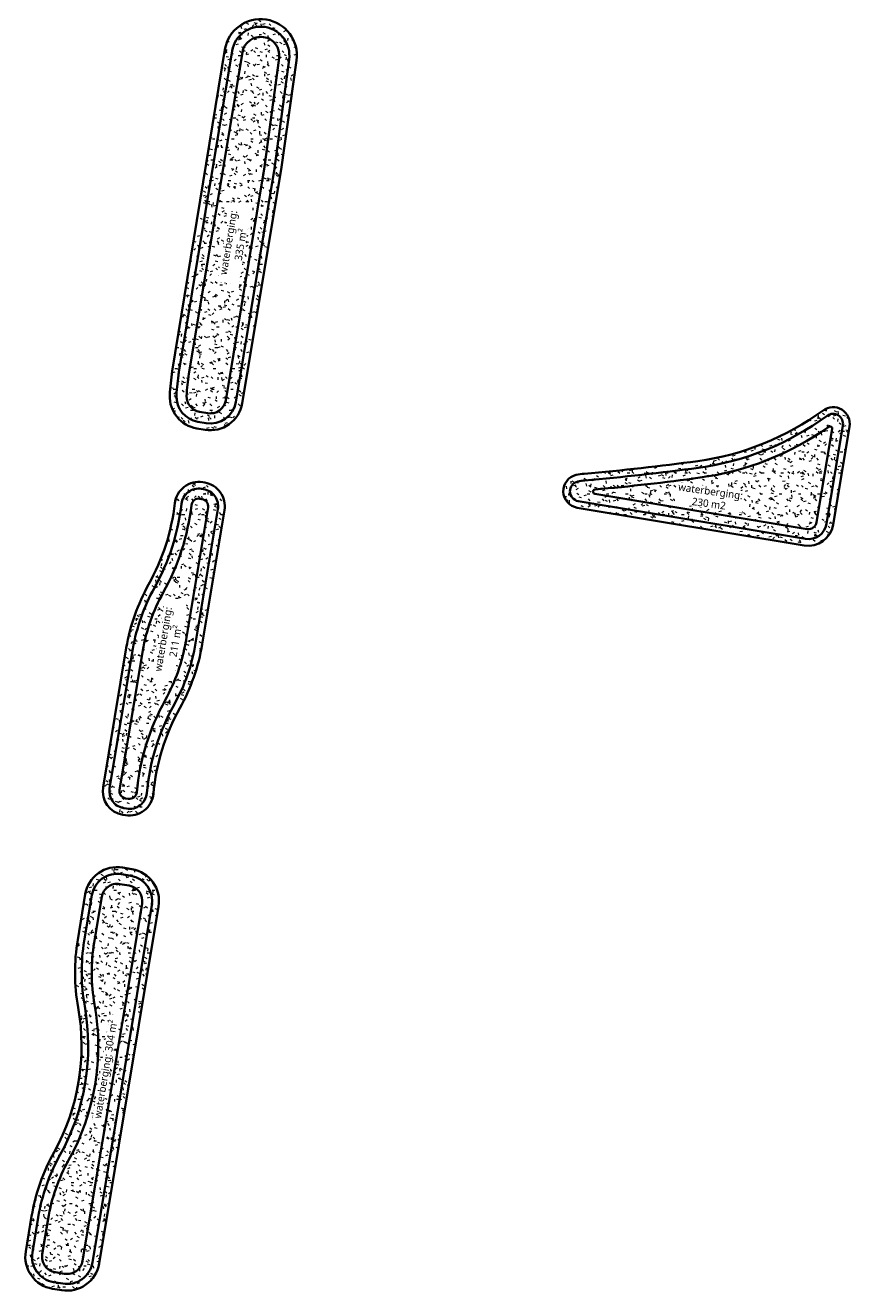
# Model space of a CAD drawing. Header units: metres. Extents: x 254057 to 255368, y 593237 to 593491.
# Tile 1 of 3: x 254057 to 254155, y 593237 to 593389. Entities that reach past the tile are written whole.
import ezdxf

# ---------------------------------------------------------------- set-up
doc = ezdxf.new("R2010")
doc.units = ezdxf.units.M
for name, color, linetype, lineweight in [('00_wadi-hoeveelheid-T', 7, 'Continuous', 9), ('N-WE-GR-GRAS-A', 62, 'Continuous', 18), ('N-WE-RI-ITR_RETENTIE_WADI_BODEM-G', 36, 'Continuous', 35), ('N-WE-RI-ITR_RETENTIE_WADI_HOOGTELIJN_BERGINGSCAPACITEIT-G', 160, 'Continuous', 35), ('N-WE-RI-ITR_RETENTIE_WADI_INSTEEK-G', 104, 'Continuous', 35)]:
    doc.layers.add(name, color=color, linetype=linetype, lineweight=lineweight)
doc.styles.add('Roelofs', font='segoeui.ttf', dxfattribs={"height": 1.8})
pattern_1 = [(0, (0, 0), (2.5, 2.5), [0.3, -2]), (45, (1, 0.5), (-0.2828427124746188, 4.666904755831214), [0.3, -2]), (29.99999999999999, (0.2, 0.3), (0.5686533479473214, 3.215063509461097), [0.3, -2]), (15, (0.8, 1.2), (0.9640675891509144, 1.811235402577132), [0.3, -2]), (135, (0.4, 5), (-0.07071067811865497, -1.626345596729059), [0.3, -2]), (150, (3, 1), (0.5392304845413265, -1.466025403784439), [0.3, -2]), (165, (0.6000000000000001, 0.1), (0.358630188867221, -1.752536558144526), [0.3, -2]), (85, (1, 1), (-2.18169349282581, 2.600041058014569), [0.3, -2]), (99.99999999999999, (0, 0), (-2.780294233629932, 1.946782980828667), [0.3, -2])]

msp = doc.modelspace()

# ---------------------------------------------------------------- hatches: boundary and pattern name
at = {"layer": 'N-WE-GR-GRAS-A'}
h = msp.add_hatch(dxfattribs=at)
h.set_pattern_fill('AGR-GRAS_01-SO', color=256, scale=0.2, pattern_type=2)
h.set_pattern_definition(pattern_1)
edge = h.paths.add_edge_path()
edge.add_line((254089.0845061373, 593384.3994706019), (254087.2463021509, 593371.3296271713))
edge.add_line((254087.2463021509, 593371.3296271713), (254082.5877082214, 593343.3415520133))
edge.add_arc((254078.7603649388, 593343.978610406), 3.879999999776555, 260.54985988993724, 350.54979897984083, ccw=False)
edge.add_line((254078.1233106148, 593340.1512664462), (254077.1442512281, 593340.3142290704))
edge.add_arc((254077.7813055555, 593344.1415730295), 3.879999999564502, 177.4542466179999, 260.54985983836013, ccw=False)
edge.add_arc((254097.7615669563, 593343.2532297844), 23.87999998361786, 170.5456502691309, 177.4542465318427, ccw=False)
edge.add_line((254074.2059340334, 593347.175799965), (254080.5094060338, 593385.7037992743))
edge.add_arc((254084.7896376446, 593385.0035210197), 4.337138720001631, -8.00583473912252, 170.7082986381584, ccw=False)
h = msp.add_hatch(dxfattribs=at)
h.set_pattern_fill('AGR-GRAS_01-SO', color=256, scale=0.2, pattern_type=2)
h.set_pattern_definition(pattern_1)
edge = h.paths.add_edge_path()
edge.add_arc((254124.143648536, 593327.9219705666), 6.999999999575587, 94.85623341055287, 102.8370570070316, ccw=False)
edge.add_arc((254101.1477687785, 593598.5865350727), 264.6396822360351, 274.8562334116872, 277.8164681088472)
edge.add_arc((254132.6508421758, 593369.0990653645), 32.99999999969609, 277.8164679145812, 306.242288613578)
edge.add_arc((254153.3428808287, 593340.8707190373), 1.999999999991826, -9.4497748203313, 126.2422886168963, ccw=False)
edge.add_line((254155.3157406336, 593340.5423530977), (254153.35573384, 593328.7664099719))
edge.add_arc((254150.3964441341, 593329.2589588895), 2.999999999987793, 260.555674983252, 350.550225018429, ccw=False)
edge.add_line((254149.9041767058, 593326.2996223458), (254122.7045745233, 593330.8241088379))
edge.add_arc((254123.0327528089, 593332.796999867), 1.999999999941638, 102.83705700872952, 260.55567498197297, ccw=False)
h = msp.add_hatch(dxfattribs=at)
h.set_pattern_fill('AGR-GRAS_01-SO', color=256, scale=0.2, pattern_type=2)
h.set_pattern_definition(pattern_1)
edge = h.paths.add_edge_path()
edge.add_line((254080.4532101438, 593330.5179201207), (254077.7840605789, 593314.4834952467))
edge.add_arc((254054.227410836, 593318.4021177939), 23.88035489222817, 330.96845372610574, 350.5553938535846, ccw=False)
edge.add_arc((254097.9452933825, 593294.1372746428), 26.12000378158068, 150.9681675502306, 174.6742704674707)
edge.add_arc((254069.0704792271, 593296.8289891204), 2.880000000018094, 260.5414587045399, 354.67426744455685, ccw=False)
edge.add_line((254068.5971976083, 593293.988143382), (254068.2769306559, 593294.0414994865))
edge.add_arc((254068.7502122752, 593296.8823452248), 2.880000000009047, 170.5453168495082, 260.54145869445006, ccw=False)
edge.add_line((254065.9093346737, 593297.3554355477), (254068.6889545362, 593314.0468778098))
edge.add_arc((254092.234775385, 593309.9833131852), 23.89389538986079, 150.8402349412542, 170.2082817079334, ccw=False)
edge.add_arc((254048.5601330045, 593334.3534137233), 26.11986460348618, 330.8375502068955, 353.42198345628)
edge.add_arc((254077.3690851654, 593331.0313025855), 2.880000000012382, 80.55182803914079, 173.4219310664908, ccw=False)
edge.add_line((254077.841852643, 593333.8722339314), (254078.0850696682, 593333.8317594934))
edge.add_arc((254077.6123021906, 593330.9908281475), 2.88000000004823, -9.451006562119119, 80.55182803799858, ccw=False)
h = msp.add_hatch(dxfattribs=at)
h.set_pattern_fill('AGR-GRAS_01-SO', color=256, scale=0.2, pattern_type=2)
h.set_pattern_definition(pattern_1)
edge = h.paths.add_edge_path()
edge.add_arc((254037.2159546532, 593266.3525481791), 26.12000000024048, 330.9037515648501, 370.1679274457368)
edge.add_arc((254086.4306836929, 593275.1792375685), 23.88000000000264, 170.586743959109, 190.1679274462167, ccw=False)
edge.add_line((254062.8722434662, 593279.0849121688), (254063.7748049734, 593284.529027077))
edge.add_arc((254067.6025582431, 593283.8944367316), 3.880000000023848, 80.54072866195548, 170.5867439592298, ccw=False)
edge.add_line((254068.2402225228, 593287.7216791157), (254069.3646720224, 593287.5343324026))
edge.add_arc((254068.7270077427, 593283.7070900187), 3.879999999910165, -9.448624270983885, 80.5407286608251, ccw=False)
edge.add_line((254072.5543685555, 593283.0701369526), (254065.434576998, 593240.288317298))
edge.add_arc((254061.6072161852, 593240.925270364), 3.879999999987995, 260.55014886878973, 350.55137573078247, ccw=False)
edge.add_line((254060.9701811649, 593237.097923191), (254059.8396194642, 593237.2860998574))
edge.add_arc((254060.4766535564, 593241.1134483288), 3.880001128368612, 170.545215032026, 260.5501655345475, ccw=False)
edge.add_line((254056.6493601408, 593241.7508131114), (254057.3505559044, 593245.9613957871))
edge.add_arc((254080.9061579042, 593242.0386398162), 23.87999999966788, 150.9037515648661, 170.5451983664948, ccw=False)

# ---------------------------------------------------------------- linework, layer by layer
at = {"layer": 'N-WE-GR-GRAS-A', "flags": 128}
msp.add_lwpolyline([(254087.2463021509, 593371.3296271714), (254089.0845061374, 593384.3994706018)], dxfattribs=at)
at = {"layer": 'N-WE-RI-ITR_RETENTIE_WADI_BODEM-G'}
for points in [[(254086.9884840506, 593384.6895890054), (254085.2543856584, 593371.6409515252), (254080.5990680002, 593343.6725596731, -0.4142132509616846), (254078.4543161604, 593342.1399070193), (254077.4752567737, 593342.3028696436, -0.379343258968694), (254075.9191451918, 593344.2243666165, -0.03015357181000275), (254076.1945502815, 593346.8446483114), (254082.592534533, 593385.361031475, -0.9891353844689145)], [(254124.7961547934, 593332.5036687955, -0.8805593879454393), (254124.8149868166, 593332.9992934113, 0.01188683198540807), (254137.4108536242, 593334.4242576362, 0.120289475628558), (254152.8524006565, 593340.517654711, -0.6663041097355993), (254153.2433049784, 593340.2724560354), (254151.382874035, 593329.0947759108, -0.4141857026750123), (254150.232354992, 593328.2725133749)]]:
    msp.add_lwpolyline(points, format="xyb", close=True, dxfattribs=at)
at = {"layer": 'N-WE-RI-ITR_RETENTIE_WADI_HOOGTELIJN_BERGINGSCAPACITEIT-G'}
for points in [[(254088.1932776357, 593384.5248171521), (254086.457159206, 593371.4609794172), (254081.7985652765, 593343.4729042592, -0.4142132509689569), (254078.2546620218, 593340.9404095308), (254077.2756026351, 593341.103372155, -0.3793432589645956), (254074.7043452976, 593344.2783778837, -0.03015357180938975), (254074.9950674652, 593347.0443905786), (254081.3927838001, 593385.559161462, -0.9881047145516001)], [(254122.7661378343, 593333.9670068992, -0.03483699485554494), (254123.6187824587, 593334.0997141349, 0.01291717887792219), (254137.2476532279, 593335.6131081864, 0.1246709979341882), (254152.6334395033, 593341.8385480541, -0.6725553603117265), (254154.5265967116, 593340.6736994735), (254152.566589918, 593328.8977563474, -0.4141857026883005), (254150.03544802, 593327.0887787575), (254122.8358458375, 593331.6132652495, -0.8222764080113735)]]:
    msp.add_lwpolyline(points, format="xyb", close=True, dxfattribs=at)
at = {"layer": 'N-WE-RI-ITR_RETENTIE_WADI_INSTEEK-G'}
for points in [[(254089.0845061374, 593384.3994706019, 0.9888411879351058), (254080.5094060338, 593385.7037992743)], [(254089.0845061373, 593384.3994706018), (254087.2463021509, 593371.3296271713), (254082.5877082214, 593343.3415520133, -0.4142132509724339), (254078.1233106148, 593340.1512664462), (254077.1442512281, 593340.3142290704, -0.3793432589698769), (254073.9051348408, 593344.3139116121, -0.03015357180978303), (254074.2059340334, 593347.175799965), (254080.5094060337, 593385.7037992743)]]:
    msp.add_lwpolyline(points, format="xyb", dxfattribs=at)
msp.add_lwpolyline([(254122.5883945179, 593334.7470115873, -0.03483699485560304), (254123.5510578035, 593334.8968423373, 0.01291717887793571), (254137.1388529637, 593336.4056752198, 0.1246709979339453), (254152.1604786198, 593342.4837673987, -0.6725553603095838), (254155.3157406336, 593340.5423530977), (254153.35573384, 593328.7664099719, -0.4141857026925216), (254149.9041767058, 593326.2996223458), (254122.7045745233, 593330.8241088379, -0.8222764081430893)], format="xyb", close=True, dxfattribs=at)

# ---------------------------------------------------------------- next in the draw order: texts
at = {"layer": '00_wadi-hoeveelheid-T', "char_height": 0.9, "attachment_point": 5, "style": 'Roelofs', "bg_fill": 3, "box_fill_scale": 1.1, "bg_fill_color": 256, "bg_fill_transparency": 0}
for s, insert, width, rotation in [('waterberging:\\P335 m²', (254081.6558401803, 593362.4528880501), 9.421874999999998, 80.55000000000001), ('\\pxqc;waterberging:\\P230 m2', (254138.5771714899, 593332.053927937), 7.964911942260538, 352.0274871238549), ('waterberging:\\P211 m²', (254073.8400100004, 593314.9611312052), 9.421874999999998, 80.55000000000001), ('waterberging: 304 m²', (254066.3456584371, 593263.5565281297), 12.90079301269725, 80.55000000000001)]:
    msp.add_mtext(s, dxfattribs=dict(at, insert=insert, width=width, rotation=rotation))

# ---------------------------------------------------------------- next in the draw order: linework, layer by layer
at = {"layer": 'N-WE-GR-GRAS-A', "flags": 128}
msp.add_lwpolyline([(254087.2463021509, 593371.3296271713), (254082.5877082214, 593343.3415520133)], dxfattribs=at)
at = {"layer": 'N-WE-RI-ITR_RETENTIE_WADI_BODEM-G'}
for points in [[(254078.4803573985, 593330.8463284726), (254075.8112078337, 593314.8119035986, -0.08567283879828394), (254073.3585558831, 593307.7837742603, 0.1038078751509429), (254069.9466803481, 593296.747309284, -0.435501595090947), (254068.9258654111, 593295.9609529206), (254068.605598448, 593296.0143090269, -0.4141938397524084), (254067.8821663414, 593297.0269006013), (254070.6607988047, 593313.7124135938, -0.0846446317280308), (254073.1156148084, 593320.6510380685, 0.09886340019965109), (254076.4948787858, 593331.1321153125, -0.4289626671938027), (254077.5135416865, 593331.8993649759), (254077.7567589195, 593331.8588905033, -0.4142280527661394)], [(254061.7873249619, 593252.6784061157, 0.1730183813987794), (254064.8943182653, 593271.3166782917, -0.08564753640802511), (254064.8453121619, 593278.7578037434), (254065.7478736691, 593284.2019186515, -0.4144488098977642), (254067.9115295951, 593285.748873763), (254069.0359790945, 593285.56152705, -0.4141591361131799), (254070.5815021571, 593283.3984632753), (254063.4617105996, 593240.6166436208, -0.4142198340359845), (254061.298549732, 593239.0707825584), (254060.1679924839, 593239.2589584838, -0.4142388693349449), (254058.6221912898, 593241.4222750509), (254059.3233868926, 593245.632856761, -0.08591241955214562)]]:
    msp.add_lwpolyline(points, format="xyb", close=True, dxfattribs=at)
at = {"layer": 'N-WE-RI-ITR_RETENTIE_WADI_HOOGTELIJN_BERGINGSCAPACITEIT-G'}
for points in [[(254079.6640690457, 593330.6492834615), (254076.9949194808, 593314.6148585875, -0.085672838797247), (254074.4077801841, 593307.2014269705, 0.10380787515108), (254071.1415000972, 593296.6359281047, -0.4355015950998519), (254068.7286647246, 593294.7772671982), (254068.4083977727, 593294.8306233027, -0.4141938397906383), (254066.6984673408, 593297.224021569), (254069.4776973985, 593313.9131230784, -0.0846853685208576), (254072.067697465, 593321.2357339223, 0.09886340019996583), (254075.3027785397, 593331.2695816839, -0.4289626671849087), (254077.7105283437, 593333.0830863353), (254077.9537453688, 593333.0426118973, -0.4142280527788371)], [(254060.7387600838, 593253.2619399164, 0.1730183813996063), (254063.7131647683, 593271.1048377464, -0.08564753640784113), (254063.6614709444, 593278.9540687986), (254064.5640324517, 593284.3981837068, -0.4144488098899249), (254068.1087453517, 593286.9325569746), (254069.2331948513, 593286.7452102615, -0.414159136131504), (254071.7652219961, 593283.2014674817), (254064.6454304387, 593240.4196478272, -0.414219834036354), (254061.1015285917, 593237.887066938), (254059.970968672, 593238.075243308, -0.4142388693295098), (254057.4384925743, 593241.6193977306), (254058.1396882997, 593245.8299801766, -0.08591241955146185)]]:
    msp.add_lwpolyline(points, format="xyb", close=True, dxfattribs=at)
at = {"layer": 'N-WE-RI-ITR_RETENTIE_WADI_INSTEEK-G'}
for points in [[(254080.4532101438, 593330.5179201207), (254077.7840605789, 593314.4834952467, -0.08567283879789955), (254075.1072623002, 593306.8131940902, 0.1038078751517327), (254071.9380465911, 593296.5616739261, -0.4355015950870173), (254068.5971976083, 593293.988143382), (254068.2769306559, 593294.0414994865, -0.4141938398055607), (254065.9093346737, 593297.3554355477), (254068.6889545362, 593314.0468778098, -0.0847108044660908), (254071.3690859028, 593321.6255311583, 0.09886340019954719), (254074.5080451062, 593331.3612264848, -0.4289626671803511), (254077.841852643, 593333.8722339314), (254078.0850696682, 593333.8317594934, -0.4142280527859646)], [(254060.0397168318, 593253.6509624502, 0.1730183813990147), (254062.9257291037, 593270.963610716, -0.08564753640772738), (254062.8722434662, 593279.0849121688), (254063.7748049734, 593284.529027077, -0.4144488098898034), (254068.2402225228, 593287.7216791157), (254069.3646720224, 593287.5343324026, -0.4141591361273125), (254072.5543685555, 593283.0701369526), (254065.434576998, 593240.288317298, -0.4142198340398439), (254060.9701811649, 593237.097923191), (254059.8396194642, 593237.2860998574, -0.414238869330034), (254056.6493601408, 593241.7508131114), (254057.3505559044, 593245.9613957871, -0.08591241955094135)]]:
    msp.add_lwpolyline(points, format="xyb", close=True, dxfattribs=at)

doc.saveas('drawing.dxf')
